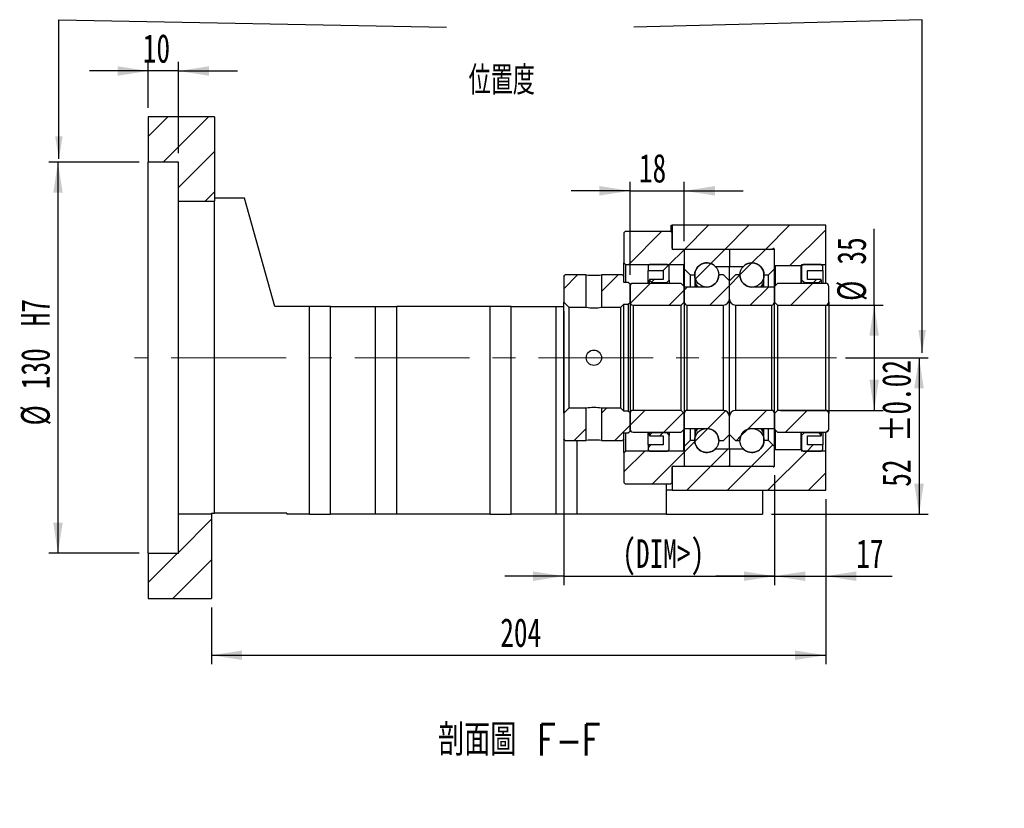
# Paper-space layout 'MBCS35-I' of a CAD drawing. Header units: millimetres. Extents: x 25 to 284, y 3 to 200.
# Tile 4 of 5: x 175 to 284, y 3 to 90. Entities that reach past the tile are written whole.
import ezdxf

# ---------------------------------------------------------------- set-up
doc = ezdxf.new("R2010")
doc.units = ezdxf.units.MM
doc.linetypes.add('CENTERX2', pattern=[20.32, 12.7, -2.54, 2.54, -2.54])
doc.layers.add('圖層0', color=7, linetype='Continuous')
doc.styles.add('SLDTEXTSTYLE0', font='TXT', dxfattribs={"width": 0.7})
doc.styles.add('SLDTEXTSTYLE3', font='TXT', dxfattribs={"width": 0.7, "bigfont": 'bigfont'})
doc.styles.add('SLDTEXTSTYLE4', font='TXT', dxfattribs={"width": 0.75, "bigfont": 'bigfont'})
doc.dimstyles.new('SLDDIMSTYLE2', dxfattribs={"dimtxt": 0.18, "dimasz": 2.5, "dimexe": 0, "dimexo": 0.0625, "dimgap": 0, "dimtad": 0, "dimtih": 1, "dimtoh": 1, "dimdec": 0, "dimrnd": 1e-09, "dimzin": 0, "dimdsep": 46, "dimtxsty": 'Standard', "dimsah": 1, "dimcen": 0.09, "dimadec": 0, "dimazin": 0, "dimtfac": 2.5, "dimtdec": 0, "dimtofl": 0, "dimtmove": 0, "dimatfit": 3, "dimfxl": 0, "dimfrac": 2, "dimtolj": 1, "dimtzin": 0, "dimarcsym": 0})
doc.dimstyles.new('SLDDIMSTYLE3', dxfattribs={"dimtxt": 3.389974, "dimasz": 2.5, "dimexe": 0, "dimexo": 0.0625, "dimgap": 0.847493, "dimtad": 1, "dimlfac": 3, "dimrnd": 1e-09, "dimzin": 12, "dimdsep": 46, "dimtxsty": 'SLDTEXTSTYLE0', "dimsah": 1, "dimcen": 0.09, "dimadec": 0, "dimazin": 3, "dimtfac": 1, "dimtofl": 0, "dimtmove": 0, "dimatfit": 3, "dimfxl": 0, "dimfrac": 2, "dimtolj": 1, "dimtzin": 12, "dimarcsym": 0})
doc.dimstyles.new('SLDDIMSTYLE4', dxfattribs={"dimtxt": 3.389974, "dimasz": 2.5, "dimexe": 0, "dimexo": 0.0625, "dimgap": 0.847493, "dimtad": 1, "dimlfac": 3, "dimrnd": 1e-09, "dimzin": 12, "dimdsep": 46, "dimtxsty": 'SLDTEXTSTYLE0', "dimsah": 1, "dimcen": 0.09, "dimadec": 0, "dimazin": 3, "dimtfac": 1, "dimtmove": 0, "dimatfit": 0, "dimfxl": 0, "dimfrac": 2, "dimtolj": 1, "dimtzin": 12, "dimarcsym": 0})
doc.dimstyles.new('SLDDIMSTYLE5', dxfattribs={"dimtxt": 3.389974, "dimasz": 2.5, "dimexe": 0, "dimexo": 0.0625, "dimgap": 0.847493, "dimtad": 1, "dimlfac": 3, "dimrnd": 1e-09, "dimzin": 12, "dimdsep": 46, "dimtxsty": 'SLDTEXTSTYLE0', "dimsah": 1, "dimcen": 0.09, "dimadec": 0, "dimazin": 3, "dimtfac": 1, "dimtofl": 0, "dimtmove": 0, "dimatfit": 3, "dimfxl": 0, "dimfrac": 2, "dimtolj": 1, "dimarcsym": 0})
doc.dimstyles.new('SLDDIMSTYLE6', dxfattribs={"dimtxt": 3.389974, "dimasz": 2.5, "dimexe": 0, "dimexo": 0.0625, "dimgap": 0.847493, "dimtad": 1, "dimlfac": 3, "dimrnd": 1e-09, "dimzin": 12, "dimdsep": 46, "dimtxsty": 'SLDTEXTSTYLE0', "dimsah": 1, "dimcen": 0.09, "dimadec": 0, "dimazin": 3, "dimtol": 1, "dimtp": 0.02, "dimtm": 0.02, "dimtfac": 1, "dimtofl": 0, "dimtmove": 0, "dimatfit": 3, "dimfxl": 0, "dimfrac": 2, "dimtolj": 1, "dimarcsym": 0})

# ---------------------------------------------------------------- blocks, each defined once
blk = doc.blocks.new('_D_72')
at = {"layer": '圖層0', "color": 7}
for p, q in [((189.56, 80.48), (189.56, 85.58)), ((192.9, 75.48), (192.9, 85.58)), ((189.56, 84.58), (183.04, 84.58)), ((192.9, 84.58), (189.56, 84.58)), ((192.9, 84.58), (199.42, 84.58))]:
    blk.add_line(p, q, dxfattribs=at)
for points in [[(189.56, 84.58), (186.17, 85.1), (186.17, 84.05)], [(192.9, 84.58), (196.29, 84.05), (196.29, 85.1)]]:
    blk.add_solid(points, dxfattribs=at)
at = {"layer": '圖層0', "color": 7, "insert": (188.95, 88.67), "char_height": 3.175, "attachment_point": 1, "style": 'SLDTEXTSTYLE0'}
blk.add_mtext('10', dxfattribs=at)
blk = doc.blocks.new('_D_73')
at = {"layer": '圖層0', "color": 7}
for p, q in [((188.56, 74.48), (178.56, 74.48)), ((179.56, 74.48), (179.56, 31.15)), ((188.56, 31.15), (178.56, 31.15))]:
    blk.add_line(p, q, dxfattribs=at)
for points in [[(179.56, 74.48), (179.04, 71.09), (180.08, 71.09)], [(179.56, 31.15), (180.08, 34.54), (179.04, 34.54)]]:
    blk.add_solid(points, dxfattribs=at)
at = {"layer": '圖層0', "color": 7, "char_height": 3.175, "attachment_point": 1, "rotation": 90, "style": 'SLDTEXTSTYLE0'}
for s, insert in [('H7', (175.47, 56.29)), ('130', (175.47, 49.33)), ('%%c', (175.47, 45.31))]:
    blk.add_mtext(s, dxfattribs=dict(at, insert=insert))
blk = doc.blocks.new('_D_74')
at = {"layer": '圖層0', "color": 7}
for p, q in [((264.56, 37.15), (264.56, 18.86)), ((196.56, 25.15), (196.56, 18.86)), ((196.56, 19.86), (264.56, 19.86))]:
    blk.add_line(p, q, dxfattribs=at)
for points in [[(196.56, 19.86), (199.95, 19.34), (199.95, 20.38)], [(264.56, 19.86), (261.17, 20.38), (261.17, 19.34)]]:
    blk.add_solid(points, dxfattribs=at)
at = {"layer": '圖層0', "color": 7, "insert": (228.53, 23.96), "char_height": 3.175, "attachment_point": 1, "style": 'SLDTEXTSTYLE0'}
blk.add_mtext('204', dxfattribs=at)
blk = doc.blocks.new('_D_75')
at = {"layer": '圖層0', "color": 7}
for p, q in [((235.56, 57.97), (235.56, 27.62)), ((258.9, 39.82), (258.9, 27.62)), ((235.56, 28.62), (229.04, 28.62)), ((235.56, 28.62), (258.9, 28.62)), ((258.9, 28.62), (265.42, 28.62))]:
    blk.add_line(p, q, dxfattribs=at)
for points in [[(235.56, 28.62), (232.17, 29.14), (232.17, 28.09)], [(258.9, 28.62), (262.29, 28.09), (262.29, 29.14)]]:
    blk.add_solid(points, dxfattribs=at)
at = {"layer": '圖層0', "color": 7, "insert": (242.04, 32.71), "char_height": 3.175, "attachment_point": 1, "style": 'SLDTEXTSTYLE0'}
blk.add_mtext('(DIM>)', dxfattribs=at)
blk = doc.blocks.new('_D_76')
at = {"layer": '圖層0', "color": 7}
for p, q in [((258.9, 39.82), (258.9, 27.62)), ((264.56, 37.15), (264.56, 27.62)), ((258.9, 28.62), (252.38, 28.62)), ((258.9, 28.62), (264.56, 28.62)), ((264.56, 28.62), (271.92, 28.62))]:
    blk.add_line(p, q, dxfattribs=at)
for points in [[(258.9, 28.62), (255.51, 29.14), (255.51, 28.09)], [(264.56, 28.62), (267.95, 28.09), (267.95, 29.14)]]:
    blk.add_solid(points, dxfattribs=at)
at = {"layer": '圖層0', "color": 7, "insert": (267.94, 32.71), "char_height": 3.175, "attachment_point": 1, "style": 'SLDTEXTSTYLE0'}
blk.add_mtext('17', dxfattribs=at)
blk = doc.blocks.new('_D_77')
at = {"layer": '圖層0', "color": 7}
for p, q in [((269.93, 58.65), (269.93, 67.11)), ((259.56, 58.65), (270.93, 58.65)), ((269.93, 58.65), (269.93, 46.98)), ((259.56, 46.98), (270.93, 46.98))]:
    blk.add_line(p, q, dxfattribs=at)
for points in [[(269.93, 58.65), (269.41, 55.26), (270.45, 55.26)], [(269.93, 46.98), (270.45, 50.37), (269.41, 50.37)]]:
    blk.add_solid(points, dxfattribs=at)
at = {"layer": '圖層0', "color": 7, "char_height": 3.175, "attachment_point": 1, "rotation": 90, "style": 'SLDTEXTSTYLE0'}
for s, insert in [('35', (265.84, 63.13)), ('%%c', (265.84, 59.11))]:
    blk.add_mtext(s, dxfattribs=dict(at, insert=insert))
blk = doc.blocks.new('_D_78')
at = {"layer": '圖層0', "color": 7}
for p, q in [((266.77, 52.82), (275.9, 52.82)), ((274.9, 52.82), (274.9, 35.48)), ((258.56, 35.48), (275.9, 35.48))]:
    blk.add_line(p, q, dxfattribs=at)
for points in [[(274.9, 52.82), (274.37, 49.43), (275.42, 49.43)], [(274.9, 35.48), (275.42, 38.87), (274.37, 38.87)]]:
    blk.add_solid(points, dxfattribs=at)
at = {"layer": '圖層0', "color": 7, "char_height": 3.175, "attachment_point": 1, "rotation": 90, "style": 'SLDTEXTSTYLE0'}
for s, insert in [('±0.02', (270.8, 43.49)), ('52', (270.8, 38.52))]:
    blk.add_mtext(s, dxfattribs=dict(at, insert=insert))
blk = doc.blocks.new('_D_79')
at = {"layer": '圖層0', "color": 7}
for p, q in [((242.9, 61.98), (242.9, 72.3)), ((248.9, 65.72), (248.9, 72.3)), ((242.9, 71.3), (236.38, 71.3)), ((242.9, 71.3), (248.9, 71.3)), ((248.9, 71.3), (255.42, 71.3))]:
    blk.add_line(p, q, dxfattribs=at)
for points in [[(242.9, 71.3), (239.51, 71.83), (239.51, 70.78)], [(248.9, 71.3), (252.29, 70.78), (252.29, 71.83)]]:
    blk.add_solid(points, dxfattribs=at)
at = {"layer": '圖層0', "color": 7, "insert": (243.88, 75.4), "char_height": 3.175, "attachment_point": 1, "style": 'SLDTEXTSTYLE0'}
blk.add_mtext('18', dxfattribs=at)

psp = doc.layouts.new('MBCS35-I')

# ---------------------------------------------------------------- hatches: boundary and pattern name
at = {"layer": '圖層0', "linetype": 'Continuous', "lineweight": 18}
h = psp.add_hatch(dxfattribs=at)
h.set_pattern_fill('ANSI31', color=256, style=0)
h.paths.add_polyline_path([(196.8965, 70.1487), (196.8965, 79.482), (189.5632, 79.482), (189.5632, 74.482), (192.8965, 74.482), (192.8965, 70.1487)], flags=0)
h = psp.add_hatch(dxfattribs=at)
h.set_pattern_fill('ANSI31', color=256, style=0)
edge = h.paths.add_edge_path(flags=0)
edge.add_line((242.3965, 66.8154), (242.2298, 66.6487))
edge.add_line((242.2298, 66.6487), (242.2298, 63.3154))
edge.add_line((242.2298, 63.3154), (242.3965, 63.1487))
edge.add_line((242.3965, 63.1487), (248.8465, 63.1487))
edge.add_line((248.8465, 63.1487), (248.9465, 63.2487))
edge.add_line((248.9465, 63.2487), (248.9465, 64.7154))
edge.add_line((248.9465, 64.7154), (248.8465, 64.8154))
edge.add_line((248.8465, 64.8154), (247.6965, 64.8154))
edge.add_arc((247.6965, 64.9487), 0.1333, 180, 270, ccw=False)
edge.add_line((247.5632, 64.9487), (247.5632, 66.6487))
edge.add_line((247.5632, 66.6487), (247.3965, 66.8154))
edge.add_line((247.3965, 66.8154), (242.3965, 66.8154))
h = psp.add_hatch(dxfattribs=at)
h.set_pattern_fill('ANSI31', color=256, style=0)
edge = h.paths.add_edge_path(flags=0)
edge.add_line((258.2975, 64.8154), (258.7343, 64.9122))
edge.add_arc((258.7632, 64.7821), 0.1333, 14.477512, 102.5, ccw=False)
edge.add_line((258.8923, 64.8154), (258.8965, 64.8154))
edge.add_line((258.8965, 64.8154), (258.8965, 63.0487))
edge.add_line((258.8965, 63.0487), (258.9632, 62.9821))
edge.add_line((258.9632, 62.9821), (261.8298, 62.9821))
edge.add_line((261.8298, 62.9821), (261.8965, 63.0487))
edge.add_line((261.8965, 63.0487), (261.8965, 63.1487))
edge.add_line((261.8965, 63.1487), (264.5632, 63.1487))
edge.add_line((264.5632, 63.1487), (264.5632, 67.4821))
edge.add_line((264.5632, 67.4821), (247.5632, 67.4821))
edge.add_line((247.5632, 67.4821), (247.5632, 64.8154))
edge.add_line((247.5632, 64.8154), (258.2975, 64.8154))
h = psp.add_hatch(dxfattribs=at)
h.set_pattern_fill('ANSI31', color=256, style=0)
edge = h.paths.add_edge_path(flags=0)
edge.add_line((253.7965, 64.8154), (248.9965, 64.8154))
edge.add_arc((248.9965, 64.7154), 0.1, 90, 180)
edge.add_line((248.8965, 64.7154), (248.8965, 62.6487))
edge.add_line((248.8965, 62.6487), (249.5632, 61.9821))
edge.add_line((249.5632, 61.9821), (250.0632, 61.9821))
edge.add_arc((251.3965, 61.9821), 1.3333, 45.438688, 180, ccw=False)
edge.add_line((252.3321, 62.9321), (253.8965, 62.9321))
edge.add_line((253.8965, 62.9321), (253.8965, 64.7154))
edge.add_arc((253.7965, 64.7154), 0.1, 0, 90)
h = psp.add_hatch(dxfattribs=at)
h.set_pattern_fill('ANSI31', color=256, style=0)
edge = h.paths.add_edge_path(flags=0)
edge.add_line((258.8965, 62.6487), (258.8965, 64.7154))
edge.add_arc((258.7965, 64.7154), 0.1, 0, 90)
edge.add_line((258.7965, 64.8154), (253.9965, 64.8154))
edge.add_arc((253.9965, 64.7154), 0.1, 90, 180)
edge.add_line((253.8965, 64.7154), (253.8965, 62.9321))
edge.add_line((253.8965, 62.9321), (255.4609, 62.9321))
edge.add_arc((256.3965, 61.9821), 1.3333, 0, 134.561312, ccw=False)
edge.add_line((257.7298, 61.9821), (258.2298, 61.9821))
edge.add_line((258.2298, 61.9821), (258.8965, 62.6487))
h = psp.add_hatch(dxfattribs=at)
h.set_pattern_fill('ANSI31', color=256, style=0)
edge = h.paths.add_edge_path(flags=0)
edge.add_arc((251.3965, 61.9821), 1.3333, 0, 360)
h = psp.add_hatch(dxfattribs=at)
h.set_pattern_fill('ANSI31', color=256, style=0)
edge = h.paths.add_edge_path(flags=0)
edge.add_arc((256.3965, 61.9821), 1.3333, 0, 360)
h = psp.add_hatch(dxfattribs=at)
h.set_pattern_fill('ANSI31', color=256, style=0)
h.paths.add_polyline_path([(246.5632, 62.482), (246.5632, 61.4821), (245.0632, 61.4821), (245.0632, 61.4154), (245.3298, 61.1487), (246.9632, 61.1487), (247.2298, 61.4154), (247.2298, 62.9821), (247.0632, 63.1487), (245.0632, 63.1487), (244.8965, 62.9821), (244.8965, 62.482)], flags=0)
h = psp.add_hatch(dxfattribs=at)
h.set_pattern_fill('ANSI31', color=256, style=0)
h.paths.add_polyline_path([(264.0632, 61.4154), (264.0632, 61.4821), (262.5632, 61.4821), (262.5632, 62.482), (264.2298, 62.482), (264.2298, 62.9821), (264.0632, 63.1487), (262.0632, 63.1487), (261.8965, 62.9821), (261.8965, 61.4154), (262.1632, 61.1487), (263.7965, 61.1487)], flags=0)
h = psp.add_hatch(dxfattribs=at)
h.set_pattern_fill('ANSI31', color=256, style=0)
h.paths.add_polyline_path([(235.7298, 61.9821), (235.5632, 61.8154), (235.5632, 58.9654), (236.1298, 58.3987), (238.0465, 58.3987), (238.0465, 61.9821)], flags=0)
h = psp.add_hatch(dxfattribs=at)
h.set_pattern_fill('ANSI31', color=256, style=0)
h.paths.add_polyline_path([(242.8965, 60.982), (242.7298, 61.1487), (242.2298, 61.1487), (242.2298, 61.8154), (242.0632, 61.9821), (239.7465, 61.9821), (239.7465, 58.3987), (241.8965, 58.3987), (242.2298, 58.7321), (242.7298, 58.7321), (242.8965, 58.8987)], flags=0)
h = psp.add_hatch(dxfattribs=at)
h.set_pattern_fill('ANSI31', color=256, style=0)
edge = h.paths.add_edge_path(flags=0)
edge.add_line((248.5632, 58.6487), (248.8965, 58.9821))
edge.add_line((248.8965, 58.9821), (248.8965, 60.7154))
edge.add_line((248.8965, 60.7154), (248.5632, 61.0487))
edge.add_line((248.5632, 61.0487), (243.2298, 61.0487))
edge.add_arc((243.2298, 60.7154), 0.3333, 90, 180)
edge.add_line((242.8965, 60.7154), (242.8965, 58.9821))
edge.add_arc((243.2298, 58.9821), 0.3333, 180, 270)
edge.add_line((243.2298, 58.6487), (248.5632, 58.6487))
h = psp.add_hatch(dxfattribs=at)
h.set_pattern_fill('ANSI31', color=256, style=0)
edge = h.paths.add_edge_path(flags=0)
edge.add_line((253.8965, 59.3154), (253.8965, 61.3154))
edge.add_line((253.8965, 61.3154), (253.2298, 61.9821))
edge.add_line((253.2298, 61.9821), (252.7298, 61.9821))
edge.add_arc((251.3965, 61.9821), 1.3333, 270, 360, ccw=False)
edge.add_line((251.3965, 60.6487), (248.8965, 60.6487))
edge.add_line((248.8965, 60.6487), (248.8965, 58.9821))
edge.add_arc((249.2298, 58.9821), 0.3333, 180, 270)
edge.add_line((249.2298, 58.6487), (253.2298, 58.6487))
edge.add_arc((253.2298, 59.3154), 0.6667, 270, 360)
h = psp.add_hatch(dxfattribs=at)
h.set_pattern_fill('ANSI31', color=256, style=0)
edge = h.paths.add_edge_path(flags=0)
edge.add_line((255.0632, 61.9821), (254.5632, 61.9821))
edge.add_line((254.5632, 61.9821), (253.8965, 61.3154))
edge.add_line((253.8965, 61.3154), (253.8965, 59.3154))
edge.add_arc((254.5632, 59.3154), 0.6667, 180, 270)
edge.add_line((254.5632, 58.6487), (258.5632, 58.6487))
edge.add_arc((258.5632, 58.9821), 0.3333, 270, 360)
edge.add_line((258.8965, 58.9821), (258.8965, 60.6487))
edge.add_line((258.8965, 60.6487), (256.3965, 60.6487))
edge.add_arc((256.3965, 61.9821), 1.3333, 180, 270, ccw=False)
h = psp.add_hatch(dxfattribs=at)
h.set_pattern_fill('ANSI31', color=256, style=0)
edge = h.paths.add_edge_path(flags=0)
edge.add_line((258.8965, 58.9821), (259.2298, 58.6487))
edge.add_line((259.2298, 58.6487), (264.5632, 58.6487))
edge.add_arc((264.5632, 58.9821), 0.3333, 270, 360)
edge.add_line((264.8965, 58.9821), (264.8965, 60.7154))
edge.add_arc((264.5632, 60.7154), 0.3333, 0, 90)
edge.add_line((264.5632, 61.0487), (259.2298, 61.0487))
edge.add_line((259.2298, 61.0487), (258.8965, 60.7154))
edge.add_line((258.8965, 60.7154), (258.8965, 58.9821))
h = psp.add_hatch(dxfattribs=at)
h.set_pattern_fill('ANSI31', color=256, style=0)
h.paths.add_polyline_path([(235.5632, 43.8154), (235.7298, 43.6487), (238.0465, 43.6487), (238.0465, 47.2321), (236.1298, 47.2321), (235.5632, 46.6654)], flags=0)
h = psp.add_hatch(dxfattribs=at)
h.set_pattern_fill('ANSI31', color=256, style=0)
h.paths.add_polyline_path([(242.2298, 43.8154), (242.2298, 44.4821), (242.7298, 44.4821), (242.8965, 44.6487), (242.8965, 46.7321), (242.7298, 46.8987), (242.2298, 46.8987), (241.8965, 47.2321), (239.7465, 47.2321), (239.7465, 43.6487), (242.0632, 43.6487)], flags=0)
h = psp.add_hatch(dxfattribs=at)
h.set_pattern_fill('ANSI31', color=256, style=0)
edge = h.paths.add_edge_path(flags=0)
edge.add_line((248.8965, 46.6487), (248.5632, 46.9821))
edge.add_line((248.5632, 46.9821), (243.2298, 46.9821))
edge.add_arc((243.2298, 46.6487), 0.3333, 90, 180)
edge.add_line((242.8965, 46.6487), (242.8965, 44.9154))
edge.add_arc((243.2298, 44.9154), 0.3333, 180, 270)
edge.add_line((243.2298, 44.5821), (248.5632, 44.5821))
edge.add_line((248.5632, 44.5821), (248.8965, 44.9154))
edge.add_line((248.8965, 44.9154), (248.8965, 46.6487))
h = psp.add_hatch(dxfattribs=at)
h.set_pattern_fill('ANSI31', color=256, style=0)
edge = h.paths.add_edge_path(flags=0)
edge.add_line((252.7298, 43.6487), (253.2298, 43.6487))
edge.add_line((253.2298, 43.6487), (253.8965, 44.3154))
edge.add_line((253.8965, 44.3154), (253.8965, 46.3154))
edge.add_arc((253.2298, 46.3154), 0.6667, 0, 90)
edge.add_line((253.2298, 46.9821), (249.2298, 46.9821))
edge.add_arc((249.2298, 46.6487), 0.3333, 90, 180)
edge.add_line((248.8965, 46.6487), (248.8965, 44.9821))
edge.add_line((248.8965, 44.9821), (251.3965, 44.9821))
edge.add_arc((251.3965, 43.6487), 1.3333, 0, 90, ccw=False)
h = psp.add_hatch(dxfattribs=at)
h.set_pattern_fill('ANSI31', color=256, style=0)
edge = h.paths.add_edge_path(flags=0)
edge.add_line((253.8965, 46.3154), (253.8965, 44.3154))
edge.add_line((253.8965, 44.3154), (254.5632, 43.6487))
edge.add_line((254.5632, 43.6487), (255.0632, 43.6487))
edge.add_arc((256.3965, 43.6487), 1.3333, 90, 180, ccw=False)
edge.add_line((256.3965, 44.9821), (258.8965, 44.9821))
edge.add_line((258.8965, 44.9821), (258.8965, 46.6487))
edge.add_arc((258.5632, 46.6487), 0.3333, 0, 90)
edge.add_line((258.5632, 46.9821), (254.5632, 46.9821))
edge.add_arc((254.5632, 46.3154), 0.6667, 90, 180)
h = psp.add_hatch(dxfattribs=at)
h.set_pattern_fill('ANSI31', color=256, style=0)
edge = h.paths.add_edge_path(flags=0)
edge.add_line((259.2298, 46.9821), (258.8965, 46.6487))
edge.add_line((258.8965, 46.6487), (258.8965, 44.9154))
edge.add_line((258.8965, 44.9154), (259.2298, 44.5821))
edge.add_line((259.2298, 44.5821), (264.5632, 44.5821))
edge.add_arc((264.5632, 44.9154), 0.3333, 270, 360)
edge.add_line((264.8965, 44.9154), (264.8965, 46.6487))
edge.add_arc((264.5632, 46.6487), 0.3333, 0, 90)
edge.add_line((264.5632, 46.9821), (259.2298, 46.9821))
h = psp.add_hatch(dxfattribs=at)
h.set_pattern_fill('ANSI31', color=256, style=0)
edge = h.paths.add_edge_path(flags=0)
edge.add_arc((251.3965, 43.6487), 1.3333, 0, 360)
h = psp.add_hatch(dxfattribs=at)
h.set_pattern_fill('ANSI31', color=256, style=0)
edge = h.paths.add_edge_path(flags=0)
edge.add_arc((256.3965, 43.6487), 1.3333, 0, 360)
h = psp.add_hatch(dxfattribs=at)
h.set_pattern_fill('ANSI31', color=256, style=0)
h.paths.add_polyline_path([(245.0632, 44.2154), (245.0632, 44.1487), (246.5632, 44.1487), (246.5632, 43.1487), (244.8965, 43.1487), (244.8965, 42.6487), (245.0632, 42.4821), (247.0632, 42.4821), (247.2298, 42.6487), (247.2298, 44.2154), (246.9632, 44.4821), (245.3298, 44.4821)], flags=0)
h = psp.add_hatch(dxfattribs=at)
h.set_pattern_fill('ANSI31', color=256, style=0)
edge = h.paths.add_edge_path(flags=0)
edge.add_line((248.8965, 42.9821), (248.8965, 40.9154))
edge.add_arc((248.9965, 40.9154), 0.1, 180, 270)
edge.add_line((248.9965, 40.8154), (253.7965, 40.8154))
edge.add_arc((253.7965, 40.9154), 0.1, 270, 360)
edge.add_line((253.8965, 40.9154), (253.8965, 42.6987))
edge.add_line((253.8965, 42.6987), (252.3321, 42.6987))
edge.add_arc((251.3965, 43.6487), 1.3333, 180, 314.561312, ccw=False)
edge.add_line((250.0632, 43.6487), (249.5632, 43.6487))
edge.add_line((249.5632, 43.6487), (248.8965, 42.9821))
h = psp.add_hatch(dxfattribs=at)
h.set_pattern_fill('ANSI31', color=256, style=0)
edge = h.paths.add_edge_path(flags=0)
edge.add_line((253.9965, 40.8154), (258.7965, 40.8154))
edge.add_arc((258.7965, 40.9154), 0.1, 270, 360)
edge.add_line((258.8965, 40.9154), (258.8965, 42.9821))
edge.add_line((258.8965, 42.9821), (258.2298, 43.6487))
edge.add_line((258.2298, 43.6487), (257.7298, 43.6487))
edge.add_arc((256.3965, 43.6487), 1.3333, 225.438688, 360, ccw=False)
edge.add_line((255.4609, 42.6987), (253.8965, 42.6987))
edge.add_line((253.8965, 42.6987), (253.8965, 40.9154))
edge.add_arc((253.9965, 40.9154), 0.1, 180, 270)
h = psp.add_hatch(dxfattribs=at)
h.set_pattern_fill('ANSI31', color=256, style=0)
h.paths.add_polyline_path([(262.5632, 43.1487), (262.5632, 44.1487), (264.0632, 44.1487), (264.0632, 44.2154), (263.7965, 44.4821), (262.1632, 44.4821), (261.8965, 44.2154), (261.8965, 42.6487), (262.0632, 42.4821), (264.0632, 42.4821), (264.2298, 42.6487), (264.2298, 43.1487)], flags=0)
h = psp.add_hatch(dxfattribs=at)
h.set_pattern_fill('ANSI31', color=256, style=0)
edge = h.paths.add_edge_path(flags=0)
edge.add_line((258.8965, 40.8154), (258.8923, 40.8154))
edge.add_arc((258.7632, 40.8487), 0.1333, 257.5, 345.522488, ccw=False)
edge.add_line((258.7343, 40.7185), (258.2975, 40.8154))
edge.add_line((258.2975, 40.8154), (247.5632, 40.8154))
edge.add_line((247.5632, 40.8154), (247.5632, 38.1487))
edge.add_line((247.5632, 38.1487), (264.5632, 38.1487))
edge.add_line((264.5632, 38.1487), (264.5632, 42.4821))
edge.add_line((264.5632, 42.4821), (261.8965, 42.4821))
edge.add_line((261.8965, 42.4821), (261.8965, 42.5821))
edge.add_line((261.8965, 42.5821), (261.8298, 42.6487))
edge.add_line((261.8298, 42.6487), (258.9632, 42.6487))
edge.add_line((258.9632, 42.6487), (258.8965, 42.5821))
edge.add_line((258.8965, 42.5821), (258.8965, 40.8154))
h = psp.add_hatch(dxfattribs=at)
h.set_pattern_fill('ANSI31', color=256, style=0)
edge = h.paths.add_edge_path(flags=0)
edge.add_line((242.2298, 38.9821), (242.3965, 38.8154))
edge.add_line((242.3965, 38.8154), (247.3965, 38.8154))
edge.add_line((247.3965, 38.8154), (247.5632, 38.9821))
edge.add_line((247.5632, 38.9821), (247.5632, 40.6821))
edge.add_arc((247.6965, 40.6821), 0.1333, 90, 180, ccw=False)
edge.add_line((247.6965, 40.8154), (248.8465, 40.8154))
edge.add_line((248.8465, 40.8154), (248.9465, 40.9154))
edge.add_line((248.9465, 40.9154), (248.9465, 42.3821))
edge.add_line((248.9465, 42.3821), (248.8465, 42.4821))
edge.add_line((248.8465, 42.4821), (242.3965, 42.4821))
edge.add_line((242.3965, 42.4821), (242.2298, 42.3154))
edge.add_line((242.2298, 42.3154), (242.2298, 38.9821))
h = psp.add_hatch(dxfattribs=at)
h.set_pattern_fill('ANSI31', color=256, style=0)
h.paths.add_polyline_path([(189.5632, 31.1487), (189.5632, 26.1487), (196.5632, 26.1487), (196.5632, 35.482), (192.8965, 35.482), (192.8965, 31.1487)], flags=0)

# ---------------------------------------------------------------- linework, layer by layer
at = {"color": 7, "linetype": 'Continuous', "lineweight": 25}
for p, q in [((189.5632, 79.482), (189.5632, 74.482)), ((196.8965, 79.482), (189.5632, 79.482)), ((196.8965, 79.482), (196.8965, 70.1487)), ((192.8965, 74.482), (189.5632, 74.482)), ((189.5632, 31.1487), (189.5632, 74.482)), ((192.8965, 70.1487), (192.8965, 74.482)), ((192.8965, 70.1487), (196.8965, 70.1487)), ((192.8965, 35.482), (192.8965, 70.1487)), ((200.2298, 70.482), (196.8965, 70.482)), ((196.8965, 35.5821), (196.8965, 70.1487)), ((203.5632, 58.4821), (200.2298, 70.482)), ((242.2298, 66.6487), (242.3965, 66.8154)), ((242.2298, 66.6487), (242.2298, 63.3154)), ((242.3965, 66.8154), (247.3965, 66.8154)), ((247.3965, 66.8154), (247.5632, 66.6487)), ((247.4632, 66.7487), (247.4632, 67.4821)), ((247.4632, 67.4821), (247.5632, 67.4821)), ((247.5632, 67.4821), (247.5632, 64.8154)), ((264.5632, 67.4821), (247.5632, 67.4821)), ((247.5632, 64.9487), (247.5632, 66.6487)), ((264.5632, 63.1487), (264.5632, 67.4821)), ((258.2975, 64.8154), (247.5632, 64.8154)), ((248.8465, 64.8154), (247.6965, 64.8154)), ((248.8465, 64.8154), (248.9465, 64.7154)), ((248.8965, 64.7154), (248.8965, 62.6487)), ((248.9465, 63.2487), (248.9465, 64.7154)), ((253.7965, 64.8154), (248.9965, 64.8154)), ((253.8965, 64.7154), (253.8965, 62.9321)), ((258.7965, 64.8154), (253.9965, 64.8154)), ((258.2975, 64.8154), (258.7343, 64.9122)), ((258.8965, 64.8154), (258.8923, 64.8154)), ((258.8923, 64.7442), (258.8923, 64.8154)), ((258.8965, 63.0487), (258.8965, 64.8154)), ((258.8965, 62.6487), (258.8965, 64.7154)), ((242.3965, 63.1487), (242.2298, 63.3154)), ((242.2298, 61.8154), (242.2298, 63.3154)), ((248.9465, 63.2487), (248.8465, 63.1487)), ((242.3965, 63.1487), (248.8465, 63.1487)), ((242.3965, 63.1487), (242.3965, 61.1487)), ((244.8965, 62.9821), (245.0632, 63.1487)), ((244.8965, 62.9821), (244.8965, 62.482)), ((244.8965, 62.482), (246.5632, 62.482)), ((244.8965, 61.0487), (244.8965, 62.482)), ((247.0632, 63.1487), (245.0632, 63.1487)), ((246.5632, 62.482), (246.5632, 61.4821)), ((247.0632, 63.1487), (247.2298, 62.9821)), ((247.2298, 61.4154), (247.2298, 62.9821)), ((248.8465, 60.7654), (248.8465, 63.1487)), ((248.8965, 62.6487), (249.5632, 61.9821)), ((248.8965, 62.6487), (248.8965, 60.7154)), ((252.3321, 62.9321), (253.8965, 62.9321)), ((253.8965, 62.9321), (255.4609, 62.9321)), ((253.8965, 61.3154), (253.8965, 62.9321)), ((258.2298, 61.9821), (258.8965, 62.6487)), ((258.9632, 62.9821), (258.8965, 63.0487)), ((258.8965, 60.7154), (258.8965, 62.6487)), ((261.8298, 62.9821), (258.9632, 62.9821)), ((258.9632, 62.9821), (258.9632, 60.7821)), ((261.8965, 63.0487), (261.8298, 62.9821)), ((261.8298, 61.0487), (261.8298, 62.9821)), ((261.8965, 62.9821), (262.0632, 63.1487)), ((261.8965, 63.1487), (264.5632, 63.1487)), ((261.8965, 63.1487), (261.8965, 63.0487)), ((261.8965, 63.0487), (261.8965, 62.9821)), ((261.8965, 62.9821), (261.8965, 61.4154)), ((264.0632, 63.1487), (262.0632, 63.1487)), ((262.5632, 62.482), (264.2298, 62.482)), ((262.5632, 61.4821), (262.5632, 62.482)), ((264.0632, 63.1487), (264.2298, 62.9821)), ((264.2298, 62.482), (264.2298, 62.9821)), ((264.2298, 62.482), (264.2298, 61.0487)), ((264.5632, 61.0487), (264.5632, 63.1487)), ((235.5632, 61.8154), (235.7298, 61.9821)), ((235.5632, 61.8154), (235.5632, 58.9654)), ((238.0465, 61.9821), (235.7298, 61.9821)), ((238.0465, 58.3987), (238.0465, 61.9821)), ((239.7465, 61.9821), (239.7465, 58.3987)), ((242.0632, 61.9821), (239.7465, 61.9821)), ((242.0632, 61.9821), (242.2298, 61.8154)), ((242.2298, 61.1487), (242.2298, 61.8154)), ((242.7298, 61.1487), (242.2298, 61.1487)), ((242.7298, 61.1487), (242.8965, 60.982)), ((248.5632, 61.0487), (243.2298, 61.0487)), ((245.0632, 61.4821), (245.0632, 61.4154)), ((246.5632, 61.4821), (245.0632, 61.4821)), ((245.3298, 61.1487), (245.0632, 61.4154)), ((245.0632, 61.0487), (245.0632, 61.4154)), ((245.3298, 61.1487), (246.9632, 61.1487)), ((245.3298, 61.1487), (245.3298, 61.0487)), ((247.2298, 61.4154), (246.9632, 61.1487)), ((246.9632, 61.0487), (246.9632, 61.1487)), ((247.2298, 61.4154), (247.2298, 61.0487)), ((248.5632, 61.0487), (248.8965, 60.7154)), ((249.5632, 61.9821), (250.0632, 61.9821)), ((249.5632, 61.9821), (249.5632, 60.6487)), ((250.0632, 61.9821), (250.0632, 60.6487)), ((253.2298, 61.9821), (252.7298, 61.9821)), ((253.8965, 61.3154), (253.2298, 61.9821)), ((254.5632, 61.9821), (253.8965, 61.3154)), ((253.8965, 59.3154), (253.8965, 61.3154)), ((255.0632, 61.9821), (254.5632, 61.9821)), ((257.7298, 61.5334), (257.7108, 61.7577)), ((257.7298, 61.9821), (258.2298, 61.9821)), ((257.7298, 60.6487), (257.7298, 61.9821)), ((258.2298, 60.6487), (258.2298, 61.9821)), ((258.8965, 60.7154), (259.2298, 61.0487)), ((264.5632, 61.0487), (259.2298, 61.0487)), ((262.1632, 61.1487), (261.8965, 61.4154)), ((261.8965, 61.0487), (261.8965, 61.4154)), ((262.1632, 61.1487), (263.7965, 61.1487)), ((262.1632, 61.1487), (262.1632, 61.0487)), ((264.0632, 61.4821), (262.5632, 61.4821)), ((264.0632, 61.4154), (263.7965, 61.1487)), ((263.7965, 61.0487), (263.7965, 61.1487)), ((264.0632, 61.4154), (264.0632, 61.4821)), ((264.0632, 61.4154), (264.0632, 61.0487)), ((242.8965, 58.8987), (242.8965, 60.982)), ((242.8965, 60.7154), (242.8965, 58.9821)), ((248.8965, 58.9821), (248.8965, 60.7154)), ((248.8965, 60.6487), (248.8965, 58.9821)), ((251.3965, 60.6487), (248.8965, 60.6487)), ((258.8965, 60.6487), (256.3965, 60.6487)), ((258.8965, 60.7154), (258.8965, 58.9821)), ((258.8965, 58.9821), (258.8965, 60.6487)), ((264.8965, 58.9821), (264.8965, 60.7154)), ((235.5632, 46.6654), (235.5632, 58.9654)), ((236.1298, 58.3987), (235.5632, 58.9654)), ((242.8965, 58.8987), (242.7298, 58.7321)), ((242.8965, 58.8987), (242.8965, 46.7321)), ((248.8965, 58.9821), (248.5632, 58.6487)), ((248.8965, 58.9821), (248.8965, 46.6487)), ((253.8965, 46.3154), (253.8965, 59.3154)), ((259.2298, 58.6487), (258.8965, 58.9821)), ((258.8965, 46.6487), (258.8965, 58.9821)), ((264.8965, 58.9821), (264.8965, 46.6487)), ((207.3965, 58.4821), (203.5632, 58.4821)), ((207.3965, 35.482), (207.3965, 58.4821)), ((209.7298, 58.4821), (207.3965, 58.4821)), ((209.7298, 35.482), (209.7298, 58.4821)), ((209.7298, 58.4821), (214.7298, 58.4821)), ((214.7298, 35.482), (214.7298, 58.4821)), ((214.7298, 58.4821), (217.0632, 58.4821)), ((217.0632, 35.482), (217.0632, 58.4821)), ((227.3965, 58.4821), (217.0632, 58.4821)), ((227.3965, 35.482), (227.3965, 58.4821)), ((229.7298, 58.4821), (227.3965, 58.4821)), ((229.7298, 35.482), (229.7298, 58.4821)), ((229.7298, 58.4821), (234.7298, 58.4821)), ((234.7298, 35.482), (234.7298, 58.4821)), ((234.7298, 58.4821), (235.5632, 58.4821)), ((236.1298, 58.3987), (236.1298, 47.2321)), ((236.1298, 58.3987), (238.0465, 58.3987)), ((239.7465, 58.3987), (241.8965, 58.3987)), ((242.2298, 58.7321), (241.8965, 58.3987)), ((241.8965, 47.2321), (241.8965, 58.3987)), ((242.2298, 46.8987), (242.2298, 58.7321)), ((242.2298, 58.7321), (242.7298, 58.7321)), ((242.7298, 46.8987), (242.7298, 58.7321)), ((243.2298, 58.6487), (248.5632, 58.6487)), ((243.2298, 58.6487), (243.2298, 46.9821)), ((248.5632, 46.9821), (248.5632, 58.6487)), ((249.2298, 58.6487), (253.2298, 58.6487)), ((249.2298, 46.9821), (249.2298, 58.6487)), ((253.2298, 46.9821), (253.2298, 58.6487)), ((254.5632, 58.6487), (258.5632, 58.6487)), ((254.5632, 58.6487), (254.5632, 46.9821)), ((258.5632, 58.6487), (258.5632, 46.9821)), ((259.2298, 58.6487), (264.5632, 58.6487)), ((259.2298, 58.6487), (259.2298, 46.9821)), ((264.5632, 46.9821), (264.5632, 58.6487)), ((235.5632, 46.6654), (236.1298, 47.2321)), ((238.0465, 47.2321), (236.1298, 47.2321)), ((238.0465, 43.6487), (238.0465, 47.2321)), ((241.8965, 47.2321), (239.7465, 47.2321)), ((239.7465, 47.2321), (239.7465, 43.6487)), ((241.8965, 47.2321), (242.2298, 46.8987)), ((242.7298, 46.8987), (242.2298, 46.8987)), ((242.7298, 46.8987), (242.8965, 46.7321)), ((248.5632, 46.9821), (243.2298, 46.9821)), ((248.5632, 46.9821), (248.8965, 46.6487)), ((253.2298, 46.9821), (249.2298, 46.9821)), ((258.5632, 46.9821), (254.5632, 46.9821)), ((258.8965, 46.6487), (259.2298, 46.9821)), ((264.5632, 46.9821), (259.2298, 46.9821)), ((235.5632, 46.6654), (235.5632, 43.8154)), ((242.8965, 44.6487), (242.8965, 46.7321)), ((242.8965, 46.6487), (242.8965, 44.9154)), ((248.8965, 44.9154), (248.8965, 46.6487)), ((248.8965, 46.6487), (248.8965, 44.9821)), ((253.8965, 44.3154), (253.8965, 46.3154)), ((258.8965, 46.6487), (258.8965, 44.9154)), ((258.8965, 44.9821), (258.8965, 46.6487)), ((264.8965, 44.9154), (264.8965, 46.6487)), ((248.8965, 44.9154), (248.5632, 44.582)), ((248.8465, 42.4821), (248.8465, 44.8654)), ((248.8965, 44.9821), (251.3965, 44.9821)), ((248.8965, 44.9154), (248.8965, 42.9821)), ((249.5632, 44.9821), (249.5632, 43.6487)), ((250.0632, 44.9821), (250.0632, 43.6487)), ((256.3965, 44.9821), (258.8965, 44.9821)), ((257.7298, 43.6487), (257.7298, 44.9821)), ((258.2298, 43.6487), (258.2298, 44.9821)), ((258.8965, 42.9821), (258.8965, 44.9154)), ((259.2298, 44.582), (258.8965, 44.9154)), ((258.9632, 44.8487), (258.9632, 42.6487)), ((235.7298, 43.6487), (235.5632, 43.8154)), ((235.7298, 43.6487), (238.0465, 43.6487)), ((237.0632, 35.482), (237.0632, 43.6487)), ((239.7465, 43.6487), (242.0632, 43.6487)), ((242.2298, 43.8154), (242.0632, 43.6487)), ((242.2298, 44.4821), (242.7298, 44.4821)), ((242.2298, 43.8154), (242.2298, 44.4821)), ((242.2298, 42.3154), (242.2298, 43.8154)), ((242.3965, 44.4821), (242.3965, 42.4821)), ((242.8965, 44.6487), (242.7298, 44.4821)), ((243.2298, 44.582), (248.5632, 44.582)), ((244.8965, 43.1487), (244.8965, 44.582)), ((245.0632, 44.2154), (245.0632, 44.582)), ((245.0632, 44.2154), (245.3298, 44.4821)), ((245.0632, 44.2154), (245.0632, 44.1487)), ((245.0632, 44.1487), (246.5632, 44.1487)), ((245.3298, 44.582), (245.3298, 44.4821)), ((246.9632, 44.4821), (245.3298, 44.4821)), ((246.5632, 44.1487), (246.5632, 43.1487)), ((246.9632, 44.4821), (246.9632, 44.582)), ((246.9632, 44.4821), (247.2298, 44.2154)), ((247.2298, 44.582), (247.2298, 44.2154)), ((247.2298, 42.6487), (247.2298, 44.2154)), ((249.5632, 43.6487), (248.8965, 42.9821)), ((250.0632, 43.6487), (249.5632, 43.6487)), ((252.7298, 43.6487), (253.2298, 43.6487)), ((253.2298, 43.6487), (253.8965, 44.3154)), ((253.8965, 42.6987), (253.8965, 44.3154)), ((253.8965, 44.3154), (254.5632, 43.6487)), ((254.5632, 43.6487), (255.0632, 43.6487)), ((258.2298, 43.6487), (257.7298, 43.6487)), ((258.8965, 42.9821), (258.2298, 43.6487)), ((259.2298, 44.582), (264.5632, 44.582)), ((261.8298, 42.6487), (261.8298, 44.582)), ((261.8965, 44.2154), (261.8965, 44.582)), ((261.8965, 44.2154), (262.1632, 44.4821)), ((261.8965, 44.2154), (261.8965, 42.6487)), ((262.1632, 44.582), (262.1632, 44.4821)), ((263.7965, 44.4821), (262.1632, 44.4821)), ((262.5632, 44.1487), (264.0632, 44.1487)), ((262.5632, 43.1487), (262.5632, 44.1487)), ((263.7965, 44.4821), (263.7965, 44.582)), ((263.7965, 44.4821), (264.0632, 44.2154)), ((264.0632, 44.582), (264.0632, 44.2154)), ((264.0632, 44.1487), (264.0632, 44.2154)), ((264.2298, 44.582), (264.2298, 43.1487)), ((264.5632, 42.4821), (264.5632, 44.582)), ((244.8965, 43.1487), (244.8965, 42.6487)), ((246.5632, 43.1487), (244.8965, 43.1487)), ((245.0632, 42.4821), (244.8965, 42.6487)), ((247.2298, 42.6487), (247.0632, 42.4821)), ((248.8965, 42.9821), (248.8965, 40.9154)), ((253.8965, 42.6987), (252.3321, 42.6987)), ((253.8965, 42.6987), (253.8965, 40.9154)), ((255.4609, 42.6987), (253.8965, 42.6987)), ((258.8965, 40.9154), (258.8965, 42.9821)), ((258.8965, 42.5821), (258.9632, 42.6487)), ((258.8965, 40.8154), (258.8965, 42.5821)), ((258.9632, 42.6487), (261.8298, 42.6487)), ((261.8298, 42.6487), (261.8965, 42.5821)), ((262.0632, 42.4821), (261.8965, 42.6487)), ((261.8965, 42.6487), (261.8965, 42.5821)), ((261.8965, 42.5821), (261.8965, 42.4821)), ((264.2298, 43.1487), (262.5632, 43.1487)), ((264.2298, 42.6487), (264.0632, 42.4821)), ((264.2298, 42.6487), (264.2298, 43.1487)), ((242.2298, 42.3154), (242.3965, 42.4821)), ((242.2298, 42.3154), (242.2298, 38.9821)), ((248.8465, 42.4821), (242.3965, 42.4821)), ((245.0632, 42.4821), (247.0632, 42.4821)), ((248.8465, 42.4821), (248.9465, 42.382)), ((248.9465, 40.9154), (248.9465, 42.382)), ((264.5632, 42.4821), (261.8965, 42.4821)), ((262.0632, 42.4821), (264.0632, 42.4821)), ((264.5632, 38.1487), (264.5632, 42.4821)), ((247.5632, 40.8154), (247.5632, 38.1487)), ((247.5632, 40.8154), (258.2975, 40.8154)), ((247.5632, 38.9821), (247.5632, 40.682)), ((247.6965, 40.8154), (248.8465, 40.8154)), ((248.9465, 40.9154), (248.8465, 40.8154)), ((248.9965, 40.8154), (253.7965, 40.8154)), ((253.9965, 40.8154), (258.7965, 40.8154)), ((258.7343, 40.7185), (258.2975, 40.8154)), ((258.8923, 40.8154), (258.8923, 40.8866)), ((258.8923, 40.8154), (258.8965, 40.8154)), ((242.3965, 38.8154), (242.2298, 38.9821)), ((247.3965, 38.8154), (242.3965, 38.8154)), ((246.8965, 38.8154), (246.8965, 38.1487)), ((247.5632, 38.9821), (247.3965, 38.8154)), ((247.5632, 38.1487), (246.8965, 38.1487)), ((246.8965, 38.1487), (246.8965, 35.482)), ((247.5632, 38.1487), (264.5632, 38.1487)), ((257.5632, 38.1487), (257.5632, 35.482)), ((192.8965, 31.1487), (192.8965, 35.482)), ((196.5632, 35.482), (192.8965, 35.482)), ((196.5632, 35.5821), (196.8965, 35.5821)), ((196.5632, 35.5821), (196.5632, 35.482)), ((196.5632, 35.482), (196.5632, 26.1487)), ((204.8965, 35.5821), (196.8965, 35.5821)), ((204.8965, 35.5821), (204.8965, 35.482)), ((207.3965, 35.482), (204.8965, 35.482)), ((207.3965, 35.482), (209.7298, 35.482)), ((214.7298, 35.482), (209.7298, 35.482)), ((217.0632, 35.482), (214.7298, 35.482)), ((227.3965, 35.482), (217.0632, 35.482)), ((227.3965, 35.482), (229.7298, 35.482)), ((234.7298, 35.482), (229.7298, 35.482)), ((237.0632, 35.482), (234.7298, 35.482)), ((246.8965, 35.482), (237.0632, 35.482)), ((246.8965, 35.482), (257.5632, 35.482)), ((189.5632, 31.1487), (192.8965, 31.1487)), ((189.5632, 31.1487), (189.5632, 26.1487)), ((189.5632, 26.1487), (196.5632, 26.1487))]:
    psp.add_line(p, q, dxfattribs=at)
at = {"color": 8, "linetype": 'Continuous', "lineweight": 25}
for p, q in [((258.7343, 64.9122), (258.7343, 64.8154)), ((258.7343, 40.8154), (258.7343, 40.7185))]:
    psp.add_line(p, q, dxfattribs=at)
at = {"color": 7, "linetype": 'Continuous', "lineweight": 25, "flags": 128}
for points in [[(250.2329, 60.8824), (250.1952, 60.8099), (250.1302, 60.6487)], [(257.6628, 60.6487), (257.5978, 60.8099), (257.5601, 60.8824)], [(250.1302, 44.9821), (250.1952, 44.8209), (250.2329, 44.7484)], [(257.5601, 44.7484), (257.5978, 44.8209), (257.6628, 44.9821)]]:
    psp.add_lwpolyline(points, dxfattribs=at)
at = {"color": 7, "linetype": 'Continuous', "lineweight": 25}
for centre, radius in [((251.3965, 61.9821), 1.3333), ((256.3965, 61.9821), 1.3333), ((238.8965, 52.8154), 0.85), ((251.3965, 43.6487), 1.3333), ((256.3965, 43.6487), 1.3333)]:
    psp.add_circle(centre, radius, dxfattribs=at)
for centre, radius, start, end in [((247.6965, 64.9487), 0.1333, 180, 270), ((248.9965, 64.7154), 0.1, 90, 180), ((253.7965, 64.7154), 0.1, 0, 90), ((253.9965, 64.7154), 0.1, 90, 180), ((258.7632, 64.7821), 0.1333, 14.477512, 102.5), ((258.7965, 64.7154), 0.1, 0, 90), ((251.3965, 61.9821), 1.3333, 45.438688, 180), ((256.3965, 61.9821), 1.3333, 0, 134.561312), ((238.8965, 71.124), 9.1814, 264.688045, 275.311955), ((243.2298, 60.7154), 0.3333, 90, 180), ((251.3965, 61.5334), 1.3333, 170.314308, 221.56839), ((251.3965, 61.9821), 1.3333, 270, 0), ((256.3965, 61.9821), 1.3333, 180, 270), ((256.3965, 61.5334), 1.3333, 318.43161, 0), ((264.5632, 60.7154), 0.3333, 0, 90), ((243.2298, 58.9821), 0.3333, 180, 270), ((249.2298, 58.9821), 0.3333, 180, 270), ((253.2298, 59.3154), 0.6667, 270, 0), ((254.5632, 59.3154), 0.6667, 180, 270), ((258.5632, 58.9821), 0.3333, 270, 0), ((264.5632, 58.9821), 0.3333, 270, 0), ((238.8965, 63.9413), 5.6073, 261.281097, 278.718903), ((238.8965, 41.6895), 5.6074, 81.281139, 98.718861), ((243.2298, 46.6487), 0.3333, 90, 180), ((249.2298, 46.6487), 0.3333, 90, 180), ((253.2298, 46.3154), 0.6667, 0, 90), ((254.5632, 46.3154), 0.6667, 90, 180), ((258.5632, 46.6487), 0.3333, 0, 90), ((264.5632, 46.6487), 0.3333, 0, 90), ((243.2298, 44.9154), 0.3333, 180, 270), ((251.3965, 44.0974), 1.3333, 138.43161, 189.685692), ((251.3965, 43.6487), 1.3333, 0, 90), ((256.3965, 43.6487), 1.3333, 90, 180), ((256.3965, 44.0974), 1.3333, 350.314308, 41.56839), ((264.5632, 44.9154), 0.3333, 270, 0), ((238.8965, 34.5068), 9.1814, 84.688022, 95.311978), ((251.3965, 43.6487), 1.3333, 180, 314.561312), ((256.3965, 43.6487), 1.3333, 225.438688, 0), ((247.6965, 40.682), 0.1333, 90, 180), ((248.9965, 40.9154), 0.1, 180, 270), ((253.7965, 40.9154), 0.1, 270, 0), ((253.9965, 40.9154), 0.1, 180, 270), ((258.7632, 40.8487), 0.1333, 257.5, 345.522488), ((258.7965, 40.9154), 0.1, 270, 0)]:
    psp.add_arc(centre, radius, start, end, dxfattribs=at)
at = {"layer": '圖層0', "color": 7, "linetype": 'CENTERX2', "lineweight": 18}
psp.add_line((265.7688, 52.8154), (188.03, 52.8154), dxfattribs=at)

# ---------------------------------------------------------------- texts
at = {"layer": '圖層0', "color": 7, "insert": (225.0301, 85.1334), "char_height": 3.175, "attachment_point": 1, "style": 'SLDTEXTSTYLE3'}
psp.add_mtext('\\M+188CA\\M+19275\\M+19378', dxfattribs=at)
at = {"layer": '圖層0', "insert": (230.6345, 12.2362), "char_height": 3.5, "attachment_point": 2, "style": 'SLDTEXTSTYLE4'}
psp.add_mtext('\\M+19655\\M+196CA\\M+19AA4 F-F', dxfattribs=at)

# ---------------------------------------------------------------- dimensions: what is measured, and where the dimension line sits
at = {"layer": '圖層0', "color": 7}
for base, p1, p2, dimstyle, picture, middle in [((189.5632, 84.5761), (192.8965, 74.482), (189.5632, 79.482), 'SLDDIMSTYLE4', '_D_72', (190.9345, 84.5761)), ((248.8965, 71.3036), (242.8965, 60.982), (248.8965, 64.7154), 'SLDDIMSTYLE4', '_D_79', (245.8623, 71.3036)), ((264.5632, 28.615), (258.8965, 40.8154), (264.5632, 38.1487), 'SLDDIMSTYLE4', '_D_76', (269.9292, 28.615)), ((264.5632, 19.8628), (196.5632, 26.1487), (264.5632, 38.1487), 'SLDDIMSTYLE3', '_D_74', (231.5129, 19.8628))]:
    dim = psp.add_linear_dim(base=base, p1=p1, p2=p2, dimstyle=dimstyle, dxfattribs=at)
    dim.commit()
    dim.dimension.update_dxf_attribs({"geometry": picture, "text_midpoint": middle, "dimtype": 160})
for base, p1, p2, text, dimstyle, picture, middle in [((179.5632, 31.1487), (189.5632, 74.482), (189.5632, 31.1487), '%%c<>H7', 'SLDDIMSTYLE5', '_D_73', (179.5632, 53.2804)), ((269.9292, 46.9821), (258.5632, 58.6487), (258.5632, 46.9821), '%%c<>', 'SLDDIMSTYLE3', '_D_77', (269.9292, 63.1106))]:
    dim = psp.add_linear_dim(base=base, p1=p1, p2=p2, angle=90, text=text, dimstyle=dimstyle, dxfattribs=at)
    dim.commit()
    dim.dimension.update_dxf_attribs({"geometry": picture, "text_midpoint": middle, "dimtype": 160})
dim = psp.add_linear_dim(base=(258.8965, 28.615), p1=(235.5632, 58.9654), p2=(258.8965, 40.8154), text='(DIM>)', dimstyle='SLDDIMSTYLE4', dxfattribs=at)
dim.commit()
dim.dimension.update_dxf_attribs({"geometry": '_D_75', "text_midpoint": (248.3543, 28.615), "dimtype": 160})
dim = psp.add_linear_dim(base=(274.8965, 35.482), p1=(265.7688, 52.8154), p2=(257.5632, 35.482), angle=90, dimstyle='SLDDIMSTYLE6', dxfattribs=at)
dim.commit()
dim.dimension.update_dxf_attribs({"geometry": '_D_78', "text_midpoint": (274.8965, 45.6062), "dimtype": 160})

# ---------------------------------------------------------------- leaders
for points in [[(179.6644, 74.8308), (179.6644, 90.2603), (222.5904, 89.4169)], [(275.2391, 53.373), (275.2391, 90.2603), (243.3353, 89.4169)]]:
    psp.add_leader(points, dimstyle='SLDDIMSTYLE2', dxfattribs=at)

doc.saveas('drawing.dxf')
